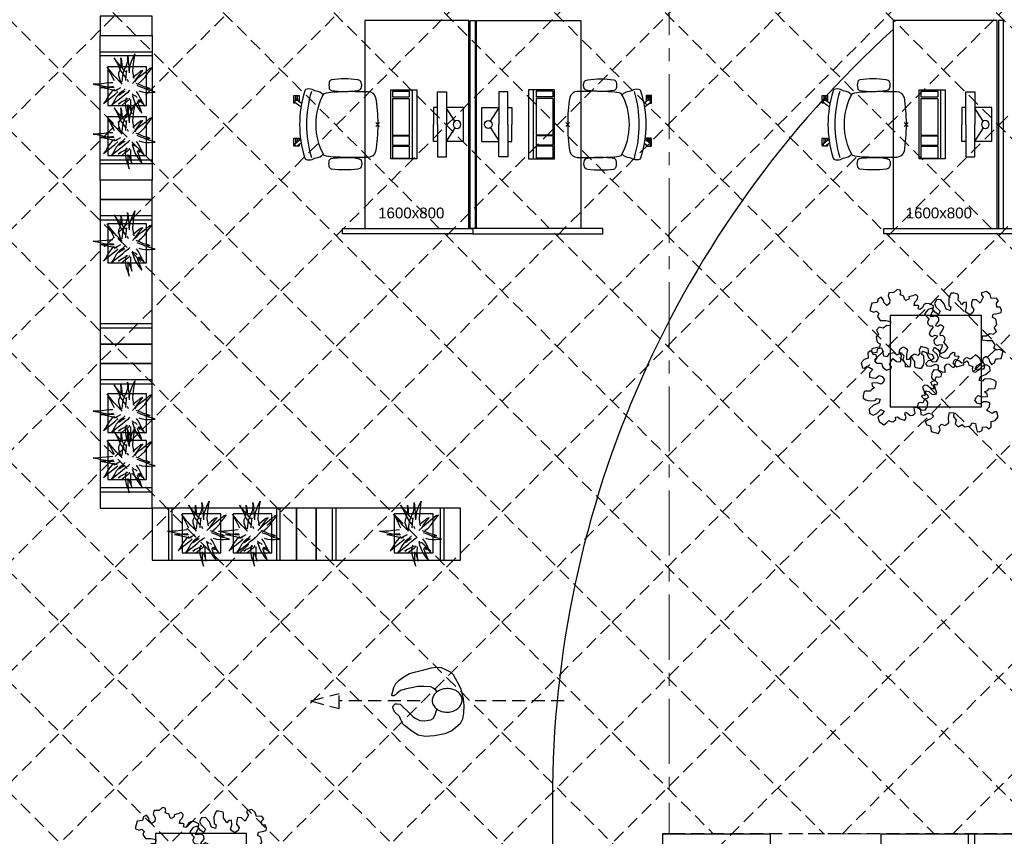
# Model space of a CAD drawing. Header units: millimetres. Extents: x 164327 to 368283, y 131426 to 274001.
# Tile 40 of 160: x 246337 to 253903, y 262013 to 268288. Entities that reach past the tile are written whole.
import ezdxf

# ---------------------------------------------------------------- set-up
doc = ezdxf.new("R2010")
doc.units = ezdxf.units.MM
doc.header["$LTSCALE"] = 400
doc.header["$PDMODE"] = 3
doc.header["$PDSIZE"] = 15
for name, pattern in [('CENTER', [2, 1.25, -0.25, 0.25, -0.25]), ('HIDDEN', [0.375, 0.25, -0.125]), ('STYLE_01', [0.416641, 0.208282, -0.208359]), ('STYLE_21', [0.138889, 0.069444, -0.069444])]:
    doc.linetypes.add(name, pattern=pattern)
for name, color, linetype in [('-gd', 2, 'Continuous'), ('-ve', 2, 'HIDDEN'), ('inlay', 6, 'Continuous'), ('inr', 4, 'Continuous'), ('looplijnen', 8, 'HIDDEN'), ('plafond', 255, 'HIDDEN'), ('plant', 114, 'Continuous'), ('plat', 5, 'Continuous'), ('sona-s008_ip0', 7, 'Continuous'), ('stramien', 1, 'CENTER'), ('symbol', 1, 'Continuous'), ('timmerwerk-ge', 150, 'Continuous')]:
    doc.layers.add(name, color=color, linetype=linetype)
for name, color, linetype, lineweight in [('Interieur-systeemwand glas', 140, 'STYLE_21', 15), ('mat-scheidingswand-horizontaal', 5, 'Continuous', 25), ('mat-scheidingswand-vertikaal', 5, 'Continuous', 25), ('None', 7, 'Continuous', 9)]:
    doc.layers.add(name, color=color, linetype=linetype, lineweight=lineweight)
doc.styles.add('Arial', font='arial.ttf', dxfattribs={"height": 211.666667})

# ---------------------------------------------------------------- blocks, each defined once
blk = doc.blocks.new('symb-ps03_b2')
blk.add_lwpolyline([(82.2, -333.7), (93.5, -323.3), (109.6, -304.5), (119.8, -284.7), (121.3, -230.8), (122.5, -183.8), (115.8, -150.4), (104.2, -98.4), (90.8, -52.2), (69, -24.8), (57.7, -13.2), (50.2, -0.9), (49.4, 8.5), (59.4, 13), (75.8, 8.9), (114.7, -1.3), (145.3, -16.6), (172.1, -41.1), (196.4, -77.8), (221.1, -122.2), (235.7, -169.2), (249.9, -232.3), (265.9, -290), (270.3, -324.8), (267.4, -365.4), (252.2, -399.3), (234.6, -432.8), (213.5, -457.5), (181.2, -475.4), (141, -499), (102.8, -516.9), (26.9, -533.5), (-23.3, -539.3), (-83.1, -537.5), (-129.9, -527.7), (-165.1, -510.7), (-191.8, -478.7), (-217.7, -447.5), (-240.8, -394), (-258.1, -313.4), (-261.7, -241.7), (-250.8, -189), (-222, -138.3), (-185.2, -93.4), (-169.5, -72.2), (-133.8, -53.9), (-107.1, -45.7), (-74.5, -10), (-56.5, 2.3), (-37.5, 6.7), (-23, 0.8), (-11.7, -12.6), (-10.5, -27.9), (-13.2, -49.2), (-22.6, -61.1), (-75.1, -114.5), (-104.5, -144.9), (-120.7, -165.7), (-138.4, -200.3), (-141.8, -234.1), (-134.6, -284.5), (-123.4, -302.1), (-94.4, -318.8), (-69, -327.2), (-51.7, -333)])
blk.add_lwpolyline([(-74.5, -413.3, 0.078796), (-66.1, -458.3, 0.088041), (-45.7, -493.9, 0.105312), (-14.5, -518.5, 0.121926), (19.1, -525.8, 0.121926), (52.3, -516.6, 0.105312), (82.1, -490.3, 0.088041), (100.3, -453.5, 0.078796), (106.2, -408.2, 0.078796), (97.7, -363.2, 0.088041), (77.4, -327.6, 0.105312), (46.2, -303, 0.121926), (12.5, -295.7, 0.121926), (-20.6, -304.9, 0.105312), (-50.4, -331.2, 0.088041), (-68.6, -368, 0.078796)], format="xyb", close=True)
blk = doc.blocks.new('symb-ps09_b2')
at = {"layer": 'looplijnen'}
for p, q in [((0, 935.4), (-58.2, 718.1)), ((0, 935.4), (58.2, 718.1)), ((-58.2, 718.1), (58.2, 718.1)), ((0, 95.2), (0, 718.1)), ((0, -1011), (0, -327.3))]:
    blk.add_line(p, q, dxfattribs=at)
at = {"layer": 'symbol'}
blk.add_blockref('symb-ps03_b2', (-11, 299.5), dxfattribs=at)
blk = doc.blocks.new('SONA-S008_B2')
at = {"layer": '-gd'}
blk.add_open_spline([(-253, -509.5), (-87.8, -560.2), (87.8, -560.2), (253, -509.5)], degree=3, dxfattribs=at)
for points in [[(-206.6, -15.8), (-79.4, 5.3), (79.6, 5.3), (206.6, -15.8)], [(-253, -272.1), (-257.1, -206.8), (-252.1, -139.2), (-253, -73.9)], [(-253, -73.9), (-253.4, -51.6), (-233.1, -20.2), (-206.6, -15.8)], [(206.6, -15.8), (233.1, -20.2), (253.4, -51.6), (253, -73.9)], [(253, -73.9), (252.1, -139.2), (257.1, -206.8), (253, -272.1)], [(-325.3, -126.1), (-337, -131.7), (-340.4, -140.8), (-342.5, -153.6)], [(-277.9, -126.1), (-287.8, -121.3), (-315.3, -121.3), (-325.3, -126.1)], [(-260.7, -153.6), (-262.7, -140.8), (-266.2, -131.7), (-277.9, -126.1)], [(260.6, -153.6), (262.7, -140.8), (266.2, -131.7), (277.9, -126.1)], [(277.9, -126.1), (287.8, -121.3), (315.3, -121.3), (325.3, -126.1)], [(325.3, -126.1), (337, -131.7), (340.4, -140.8), (342.5, -153.6)], [(-342.5, -153.6), (-353.5, -221.1), (-351.5, -287.6), (-342.5, -355.4)], [(-260.7, -355.4), (-251.6, -287.6), (-249.7, -221.1), (-260.7, -153.6)], [(260.6, -355.4), (251.6, -287.6), (249.7, -221.1), (260.6, -153.6)], [(342.5, -153.6), (353.4, -221.1), (351.5, -287.6), (342.5, -355.4)], [(-238.9, -411.5), (-253, -365.7), (-250.2, -318.7), (-253, -272.1)], [(253, -272.1), (250.2, -318.7), (253, -365.7), (238.9, -411.5)], [(251.9, -297.7), (252.9, -297.4), (253.8, -297.1), (254.7, -296.8)], [(-342.5, -355.4), (-341.5, -363), (-333.6, -369.9), (-326.1, -371.8)], [(-326.1, -371.8), (-310.3, -375.7), (-292.8, -375.7), (-277, -371.8)], [(-277, -371.8), (-269.5, -369.9), (-261.7, -363), (-260.7, -355.4)], [(-250.7, -332.5), (-253.1, -331.7), (-255.4, -330.9), (-257.6, -330.2)], [(-255.2, -303.9), (-254.1, -304.3), (-252.9, -304.7), (-251.7, -305.1)], [(256.9, -323.2), (255, -323.8), (253.1, -324.4), (251, -325.1)], [(277, -371.8), (269.5, -369.9), (261.7, -363), (260.6, -355.4)], [(326.1, -371.8), (310.3, -375.7), (292.8, -375.7), (277, -371.8)], [(342.5, -355.4), (341.5, -363), (333.6, -369.9), (326.1, -371.8)], [(-227.3, -418.1), (-247.1, -436.6), (-255.7, -455.2), (-255.5, -473.7)], [(238.9, -411.5), (95.4, -494.5), (-95.5, -494.5), (-238.9, -411.5)], [(255.5, -473.7), (255.7, -455.2), (247.1, -436.6), (227.3, -418.1)], [(-272.1, -515.2), (-274.4, -533.8), (-273.7, -555.7), (-258.6, -560.1)], [(-255.5, -473.7), (-255.4, -489), (-270.3, -500.1), (-272.1, -515.2)], [(272.1, -515.2), (270.3, -500.1), (255.4, -489), (255.5, -473.7)], [(258.6, -560.1), (273.7, -555.6), (274.4, -533.8), (272.1, -515.2)], [(-258.6, -560.1), (-77.4, -613.6), (78.8, -613.6), (258.6, -560.1)], [(-222.4, -606.9), (-222.4, -604.9), (-220.7, -603.3), (-218.7, -603.3)], [(-218.7, -603.3), (-218.7, -603.3), (-192, -603.3), (-176.8, -603.3)], [(-185.5, -615.4), (-185.5, -615.4), (-176.5, -602.9), (-162.6, -583.8)], [(-134.5, -588.9), (-152.4, -613.6), (-164.7, -630.5), (-164.7, -630.5)], [(106.4, -606.6), (106.4, -604.6), (108, -603), (110, -603)], [(110, -603), (110, -603), (115.6, -603), (123.1, -603)], [(143.1, -630.4), (143.1, -630.4), (131.8, -614.9), (115.2, -592)], [(143.7, -587.5), (156, -604.4), (163.9, -615.2), (163.9, -615.2)], [(154.9, -602.9), (159.4, -602.9), (162.3, -602.9), (162.3, -602.9)], [(162.3, -602.9), (164.4, -602.9), (166, -604.6), (166, -606.6)], [(-222.5, -641.1), (-222.5, -641.1), (-222.4, -632.9), (-222.4, -632.9)], [(-218.8, -644.8), (-220.8, -644.8), (-222.5, -643.1), (-222.5, -641.1)], [(-222.4, -615.1), (-222.4, -615.1), (-222.4, -606.9), (-222.4, -606.9)], [(-218.8, -615.1), (-218.8, -615.1), (-222.4, -615.1), (-222.4, -615.1)], [(-222.4, -629.9), (-222.4, -629.9), (-222.4, -618.1), (-222.4, -618.1)], [(-222.4, -618.1), (-222.4, -618.1), (-198.5, -618.1), (-198.5, -618.1)], [(-198.6, -630), (-198.6, -630), (-222.4, -629.9), (-222.4, -629.9)], [(-222.4, -632.9), (-222.4, -632.9), (-218.8, -632.9), (-218.8, -632.9)], [(-198.5, -615.1), (-198.5, -615.1), (-218.8, -615.1), (-218.8, -615.1)], [(-218.8, -632.9), (-218.8, -632.9), (-198.6, -633), (-198.6, -633)], [(-166.5, -644.9), (-166.5, -644.9), (-218.8, -644.8), (-218.8, -644.8)], [(-198.6, -633), (-198.6, -633), (-198.6, -630), (-198.6, -630)], [(-198.6, -630), (-198.6, -630), (-186.7, -630), (-186.7, -630)], [(-198.6, -633), (-198.6, -633), (-186.7, -633), (-186.7, -633)], [(-198.5, -618.1), (-198.5, -618.1), (-198.5, -615.1), (-198.5, -615.1)], [(-198.5, -615.1), (-198.5, -615.1), (-186.7, -615.2), (-186.7, -615.2)], [(-198.5, -618.1), (-198.5, -618.1), (-189.1, -618.2), (-187.1, -618.2)], [(-182.7, -633.4), (-188.4, -629.2), (-189.7, -621.1), (-185.5, -615.4)], [(-185.4, -615.2), (-186.2, -615.2), (-186.7, -615.2), (-186.7, -615.2)], [(-186.7, -615.2), (-186.7, -615.2), (-186.7, -616.4), (-186.7, -617.3)], [(-185.9, -630), (-186.4, -630), (-186.7, -630), (-186.7, -630)], [(-186.7, -630), (-186.7, -630), (-186.7, -633), (-186.7, -633)], [(-186.7, -633), (-186.7, -633), (-185.3, -633), (-183.1, -633)], [(-164.7, -630.5), (-168.8, -636.2), (-176.9, -637.5), (-182.7, -633.4)], [(-182.7, -633.4), (-182.7, -633.4), (-182.7, -633.4), (-182.7, -633.4)], [(-167.1, -633), (-166.7, -633), (-166.5, -633), (-166.5, -633)], [(-166.5, -633), (-166.5, -633), (-162.9, -633.1), (-162.9, -633.1)], [(-162.9, -641.3), (-162.9, -643.3), (-164.5, -644.9), (-166.5, -644.9)], [(-162.8, -630.1), (-162.8, -630.1), (-163.4, -630.1), (-164.4, -630)], [(-162.9, -633.1), (-162.9, -633.1), (-162.9, -641.3), (-162.9, -641.3)], [(-162.8, -628), (-162.8, -629.2), (-162.8, -630.1), (-162.8, -630.1)], [(106.4, -614.8), (106.4, -614.8), (106.4, -606.6), (106.4, -606.6)], [(110.1, -614.8), (110.1, -614.8), (106.4, -614.8), (106.4, -614.8)], [(106.4, -629.7), (106.4, -629.7), (106.4, -617.8), (106.4, -617.8)], [(106.4, -617.8), (106.4, -617.8), (130.3, -617.8), (130.3, -617.8)], [(130.3, -629.6), (130.3, -629.6), (106.4, -629.7), (106.4, -629.7)], [(106.4, -640.9), (106.4, -640.9), (106.4, -632.7), (106.4, -632.7)], [(106.4, -632.7), (106.4, -632.7), (110.1, -632.7), (110.1, -632.7)], [(110.1, -644.5), (108.1, -644.5), (106.5, -642.9), (106.4, -640.9)], [(130.3, -614.8), (130.3, -614.8), (110.1, -614.8), (110.1, -614.8)], [(110.1, -632.7), (110.1, -632.7), (130.3, -632.6), (130.3, -632.6)], [(162.4, -644.4), (162.4, -644.4), (110.1, -644.5), (110.1, -644.5)], [(130.3, -617.8), (130.3, -617.8), (130.3, -614.8), (130.3, -614.8)], [(130.3, -614.8), (130.3, -614.8), (130.9, -614.8), (131.7, -614.8)], [(130.3, -617.8), (130.3, -617.8), (131.9, -617.8), (133.9, -617.8)], [(130.3, -632.6), (130.3, -632.6), (130.3, -629.6), (130.3, -629.6)], [(130.3, -629.6), (130.3, -629.6), (142.1, -629.6), (142.1, -629.6)], [(130.3, -632.6), (130.3, -632.6), (142.2, -632.6), (142.2, -632.6)], [(142.5, -629.6), (142.3, -629.6), (142.1, -629.6), (142.1, -629.6)], [(142.1, -629.6), (142.1, -629.6), (142.2, -632.6), (142.2, -632.6)], [(142.2, -632.6), (142.2, -632.6), (143.3, -632.6), (145.1, -632.6)], [(161.1, -633.2), (155.3, -637.4), (147.2, -636.1), (143.1, -630.4)], [(163.9, -615.2), (168.1, -621), (166.8, -629.1), (161.1, -633.2)], [(161.1, -633.2), (161.1, -633.2), (161.1, -633.2), (161.1, -633.2)], [(161.8, -632.6), (162.2, -632.6), (162.4, -632.6), (162.4, -632.6)], [(162.4, -632.6), (162.4, -632.6), (166, -632.6), (166, -632.6)], [(166, -640.8), (166, -642.8), (164.4, -644.4), (162.4, -644.4)], [(166, -614.8), (166, -614.8), (164.6, -614.8), (163.5, -614.8)], [(166, -629.6), (166, -629.6), (165.4, -629.6), (164.4, -629.6)], [(165.3, -617.8), (165.8, -617.8), (166, -617.8), (166, -617.8)], [(166, -606.6), (166, -606.6), (166, -614.8), (166, -614.8)], [(166, -617.8), (166, -617.8), (166, -618.6), (166, -619.9)], [(166, -625.7), (166, -627.8), (166, -629.6), (166, -629.6)], [(166, -632.6), (166, -632.6), (166, -640.8), (166, -640.8)]]:
    blk.add_open_spline(points, degree=3)
at = {"layer": 'sona-s008_ip0'}
blk.add_point((0, 0), dxfattribs=at)
blk = doc.blocks.new('SYMB-CMP4_B2')
for p, q in [((-130, 558.1), (130, 558.1)), ((-130, 558.1), (-130, 428.1)), ((130, 558.1), (130, 428.1)), ((-25.3, 491.9), (-125, 428.1)), ((25.3, 491.9), (125, 428.1)), ((-250, 358.1), (-250, 428.1)), ((-250, 428.1), (0, 428.1)), ((250, 428.1), (0, 428.1)), ((250, 358.1), (250, 428.1)), ((0, 358.1), (-250, 358.1)), ((-130, 358.1), (-130, 328.1)), ((-130, 328.1), (0, 328.1)), ((0, 358.1), (250, 358.1)), ((130, 328.1), (0, 328.1)), ((130, 358.1), (130, 328.1)), ((265, 200), (-265, 200)), ((-265, 200), (-265, 0)), ((265, 162.9), (-265, 162.9)), ((265, 0), (265, 200)), ((-166.8, 141.5), (-259.7, 141.5)), ((-259.7, 12.9), (-259.7, 141.5)), ((-166.8, 12.9), (-166.8, 141.5)), ((-88, 141.5), (-159.1, 141.5)), ((-159.1, 12.9), (-159.1, 141.5)), ((-88, 12.9), (-88, 141.5)), ((200.4, 141.5), (-81.5, 141.5)), ((-81.5, 12.9), (-81.5, 141.5)), ((200.4, 12.9), (200.4, 141.5)), ((254.7, 141.5), (212.3, 141.5)), ((212.3, 12.9), (212.3, 141.5)), ((254.7, 12.9), (254.7, 141.5)), ((-265, 0), (265, 0)), ((-166.8, 12.9), (-259.7, 12.9)), ((-88, 12.9), (-159.1, 12.9)), ((200.4, 12.9), (-81.5, 12.9)), ((254.7, 12.9), (212.3, 12.9))]:
    blk.add_line(p, q)
blk.add_circle((0, 508.1), 30)
blk = doc.blocks.new('SYMB-BM02_B2')
at = {"layer": 'plant'}
blk.add_lwpolyline([(98, 356), (66, 371), (46, 367), (23, 344), (26, 317), (5, 314), (-27, 337), (-68, 353), (-84, 340), (-93, 315), (-77, 290), (-84, 262), (-106, 274), (-134, 301), (-166, 298), (-190, 273), (-184, 246), (-181, 209), (-209, 214), (-256, 237), (-302, 241), (-315, 221), (-325, 198), (-329, 157), (-315, 134), (-286, 119), (-263, 95), (-270, 73), (-298, 80), (-306, 68), (-307, 29), (-341, 38), (-375, 66), (-406, 70), (-427, 48), (-413, 13), (-402, -28), (-381, -27), (-361, -62), (-377, -76), (-407, -84), (-423, -126), (-448, -119), (-475, -126), (-482, -158), (-448, -194), (-447, -249), (-411, -258), (-363, -237), (-327, -242), (-307, -272), (-338, -303), (-366, -308), (-398, -333), (-381, -365), (-338, -377), (-336, -406), (-332, -436), (-252, -458), (-234, -418), (-243, -383), (-220, -358), (-184, -372), (-140, -344), (-141, -283), (-132, -230), (-84, -233), (-86, -271), (-59, -312), (-68, -354), (-36, -386), (7, -361), (39, -388), (98, -377), (116, -344), (153, -351), (160, -393), (171, -436), (193, -440), (228, -426), (230, -390), (275, -385), (300, -408), (328, -386), (326, -329), (369, -315), (403, -276), (387, -222), (366, -221), (339, -240), (312, -226), (275, -205), (309, -165), (312, -121), (278, -112), (241, -110), (205, -137), (171, -126), (146, -92), (166, -59), (184, -44), (228, -57), (285, -55), (282, -25), (255, -2), (285, 14), (305, 34), (353, 32), (371, 38), (382, 84), (382, 111), (350, 130), (317, 139), (248, 136), (232, 114), (194, 121), (209, 166), (266, 187), (314, 230), (310, 274), (271, 296), (232, 280), (187, 233), (150, 251), (176, 290), (219, 319), (203, 365), (155, 404), (121, 376), (98, 356)], dxfattribs=at)
blk = doc.blocks.new('boom nieuw 01')
at = {"layer": 'plant', "extrusion": (0, -4.44089e-16, -1)}
for p, q in [((-574, 694), (-627, 737)), ((-627, 737), (-616, 698)), ((-574, 694), (-627, 737)), ((-627, 737), (-616, 698)), ((-616, 698), (-564, 639)), ((-616, 698), (-564, 639)), ((-519, 654), (-574, 694)), ((-519, 654), (-574, 694)), ((-298, 670), (-316, 598)), ((-285, 709), (-298, 670)), ((-285, 665), (-285, 709)), ((-279, 616), (-285, 665)), ((-257, 677), (-284, 619)), ((-257, 677), (-284, 619)), ((-238, 749), (-257, 677)), ((-238, 749), (-257, 677)), ((-225, 789), (-238, 749)), ((-225, 789), (-238, 749)), ((-225, 745), (-225, 789)), ((-225, 745), (-225, 789)), ((-219, 696), (-225, 745)), ((-219, 696), (-225, 745)), ((-219, 630), (-219, 696)), ((-219, 630), (-219, 696)), ((-531, 541), (-584, 584)), ((-584, 584), (-573, 545)), ((-531, 541), (-584, 584)), ((-584, 584), (-573, 545)), ((-573, 545), (-520, 486)), ((-573, 545), (-520, 486)), ((-564, 639), (-510, 574)), ((-564, 639), (-510, 574)), ((-476, 501), (-531, 541)), ((-476, 501), (-531, 541)), ((-467, 618), (-519, 654)), ((-467, 618), (-519, 654)), ((-510, 574), (-463, 510)), ((-510, 574), (-463, 510)), ((-424, 465), (-476, 501)), ((-424, 465), (-476, 501)), ((-412, 565), (-467, 618)), ((-412, 565), (-467, 618)), ((-463, 510), (-423, 466)), ((-463, 510), (-423, 466)), ((-369, 511), (-412, 565)), ((-369, 511), (-412, 565)), ((-344, 540), (-368, 472)), ((-316, 598), (-344, 540)), ((-308, 551), (-333, 488)), ((-308, 551), (-333, 488)), ((-284, 619), (-308, 551)), ((-284, 619), (-308, 551)), ((-243, 519), (-227, 576)), ((-243, 519), (-227, 576)), ((-187, 511), (-234, 479)), ((-187, 511), (-234, 479)), ((-227, 576), (-219, 630)), ((-227, 576), (-219, 630)), ((-119, 548), (-187, 511)), ((-55, 579), (-119, 548)), ((-55, 579), (-119, 548)), ((-101, 524), (-55, 560)), ((-101, 524), (-55, 560)), ((-95, 500), (-50, 537)), ((-4, 517), (-70, 496)), ((-4, 517), (-70, 496)), ((9, 617), (-55, 579)), ((9, 617), (-55, 579)), ((-55, 560), (-36, 579)), ((-55, 560), (-36, 579)), ((-36, 579), (9, 617)), ((-36, 579), (9, 617)), ((73, 551), (-4, 517)), ((73, 551), (-4, 517)), ((20, 490), (61, 517)), ((20, 490), (61, 517)), ((61, 517), (92, 539)), ((61, 517), (92, 539)), ((126, 569), (73, 551)), ((126, 569), (73, 551)), ((92, 539), (126, 569)), ((92, 539), (126, 569)), ((-831, 440), (-863, 451)), ((-863, 451), (-808, 440)), ((-831, 440), (-863, 451)), ((-863, 451), (-808, 440)), ((-838, 331), (-790, 339)), ((-838, 331), (-790, 339)), ((-787, 335), (-838, 331)), ((-787, 335), (-838, 331)), ((-793, 417), (-831, 440)), ((-793, 417), (-831, 440)), ((-808, 440), (-733, 432)), ((-808, 440), (-733, 432)), ((-751, 400), (-793, 417)), ((-751, 400), (-793, 417)), ((-790, 339), (-724, 343)), ((-790, 339), (-724, 343)), ((-737, 335), (-787, 335)), ((-737, 335), (-787, 335)), ((-690, 378), (-751, 400)), ((-690, 378), (-751, 400)), ((-691, 320), (-737, 335)), ((-733, 432), (-646, 419)), ((-733, 432), (-646, 419)), ((-724, 343), (-665, 349)), ((-724, 343), (-665, 349)), ((-601, 365), (-690, 378)), ((-601, 365), (-690, 378)), ((-665, 349), (-613, 352)), ((-665, 349), (-613, 352)), ((-646, 419), (-567, 415)), ((-646, 419), (-567, 415)), ((-613, 352), (-578, 349)), ((-613, 352), (-578, 349)), ((-547, 362), (-601, 365)), ((-547, 362), (-601, 365)), ((-567, 415), (-510, 423)), ((-567, 415), (-510, 423)), ((-520, 486), (-467, 421)), ((-520, 486), (-467, 421)), ((-510, 423), (-451, 434)), ((-510, 423), (-451, 434)), ((-398, 347), (-436, 328)), ((-398, 347), (-436, 328)), ((-369, 412), (-424, 465)), ((-369, 412), (-424, 465)), ((-423, 466), (-397, 444)), ((-423, 466), (-397, 444)), ((-231, 344), (-254, 371)), ((-231, 344), (-254, 371)), ((-192, 292), (-231, 344)), ((-192, 292), (-231, 344)), ((-195, 409), (-161, 444)), ((-170, 410), (-128, 424)), ((-170, 410), (-128, 424)), ((-167, 460), (-136, 488)), ((-167, 460), (-136, 488)), ((-128, 424), (-78, 443)), ((-128, 424), (-78, 443)), ((-105, 362), (-122, 364)), ((-105, 362), (-122, 364)), ((-113, 330), (-85, 277)), ((-113, 330), (-85, 277)), ((-83, 336), (-105, 362)), ((-83, 336), (-105, 362)), ((-15, 385), (-100, 387)), ((-15, 385), (-100, 387)), ((-43, 284), (-83, 336)), ((-43, 284), (-83, 336)), ((-78, 443), (-25, 464)), ((-78, 443), (-25, 464)), ((-25, 464), (20, 490)), ((-25, 464), (20, 490)), ((69, 341), (-16, 343)), ((69, 341), (-16, 343)), ((71, 388), (-15, 385)), ((71, 388), (-15, 385)), ((-5, 354), (51, 371)), ((-5, 354), (51, 371)), ((51, 371), (104, 389)), ((51, 371), (104, 389)), ((154, 344), (69, 341)), ((154, 344), (69, 341)), ((140, 402), (71, 388)), ((140, 402), (71, 388)), ((104, 389), (140, 402)), ((104, 389), (140, 402)), ((135, 327), (188, 345)), ((135, 327), (188, 345)), ((224, 359), (154, 344)), ((224, 359), (154, 344)), ((188, 345), (224, 359)), ((188, 345), (224, 359)), ((-794, 221), (-746, 230)), ((-794, 221), (-746, 230)), ((-743, 226), (-794, 221)), ((-743, 226), (-794, 221)), ((-746, 230), (-680, 234)), ((-746, 230), (-680, 234)), ((-694, 225), (-743, 226)), ((-694, 225), (-743, 226)), ((-737, 139), (-688, 167)), ((-737, 139), (-688, 167)), ((-686, 193), (-722, 163)), ((-686, 193), (-722, 163)), ((-647, 211), (-694, 225)), ((-647, 211), (-694, 225)), ((-636, 315), (-691, 320)), ((-636, 315), (-691, 320)), ((-688, 167), (-620, 196)), ((-688, 167), (-620, 196)), ((-648, 228), (-686, 193)), ((-648, 228), (-686, 193)), ((-642, 298), (-680, 321)), ((-642, 298), (-680, 321)), ((-680, 234), (-621, 240)), ((-680, 234), (-621, 240)), ((-604, 263), (-648, 228)), ((-604, 263), (-648, 228)), ((-592, 206), (-647, 211)), ((-592, 206), (-647, 211)), ((-601, 281), (-642, 298)), ((-601, 281), (-642, 298)), ((-620, 196), (-568, 225)), ((-620, 196), (-568, 225)), ((-553, 314), (-604, 263)), ((-553, 314), (-604, 263)), ((-540, 259), (-601, 281)), ((-540, 259), (-601, 281)), ((-549, 186), (-592, 206)), ((-549, 186), (-592, 206)), ((-583, 313), (-496, 300)), ((-583, 313), (-496, 300)), ((-568, 225), (-511, 263)), ((-568, 225), (-511, 263)), ((-496, 183), (-549, 186)), ((-496, 183), (-549, 186)), ((-451, 246), (-540, 259)), ((-451, 246), (-540, 259)), ((-511, 263), (-472, 292)), ((-511, 263), (-472, 292)), ((-496, 300), (-417, 296)), ((-496, 300), (-417, 296)), ((-392, 219), (-496, 183)), ((-392, 219), (-496, 183)), ((-472, 292), (-455, 309)), ((-472, 292), (-455, 309)), ((-403, 195), (-454, 144)), ((-403, 195), (-454, 144)), ((-397, 243), (-451, 246)), ((-397, 243), (-451, 246)), ((-369, 232), (-403, 195)), ((-369, 232), (-403, 195)), ((-354, 238), (-392, 219)), ((-354, 238), (-392, 219)), ((-297, 215), (-269, 162)), ((-297, 215), (-269, 162)), ((-281, 288), (-232, 238)), ((-281, 288), (-232, 238)), ((-194, 216), (-242, 260)), ((-194, 216), (-242, 260)), ((-233, 285), (-204, 233)), ((-233, 285), (-204, 233)), ((-232, 238), (-199, 194)), ((-232, 238), (-199, 194)), ((-186, 120), (-227, 169)), ((-186, 120), (-227, 169)), ((-204, 233), (-174, 186)), ((-204, 233), (-174, 186)), ((-199, 194), (-138, 143)), ((-199, 194), (-138, 143)), ((-174, 186), (-194, 216)), ((-174, 186), (-194, 216)), ((-151, 244), (-192, 292)), ((-151, 244), (-192, 292)), ((-33, 98), (-151, 244)), ((-33, 98), (-151, 244)), ((-127, 307), (-59, 290)), ((-127, 307), (-59, 290)), ((-85, 277), (-56, 224)), ((-85, 277), (-56, 224)), ((-59, 290), (16, 294)), ((-59, 290), (16, 294)), ((-56, 224), (-25, 178)), ((-56, 224), (-25, 178)), ((-25, 178), (-46, 207)), ((-25, 178), (-46, 207)), ((-3, 235), (-43, 284)), ((-3, 235), (-43, 284)), ((16, 294), (79, 310)), ((16, 294), (79, 310)), ((79, 310), (135, 327)), ((79, 310), (135, 327)), ((-748, 141), (-796, 107)), ((-748, 141), (-796, 107)), ((-796, 107), (-737, 139)), ((-796, 107), (-737, 139)), ((-722, 163), (-748, 141)), ((-722, 163), (-748, 141)), ((-597, 22), (-646, -12)), ((-597, 22), (-646, -12)), ((-646, -12), (-586, 20)), ((-646, -12), (-586, 20)), ((-572, 44), (-597, 22)), ((-572, 44), (-597, 22)), ((-586, 20), (-537, 48)), ((-586, 20), (-537, 48)), ((-535, 74), (-572, 44)), ((-535, 74), (-572, 44)), ((-537, 48), (-469, 77)), ((-537, 48), (-469, 77)), ((-497, 109), (-535, 74)), ((-497, 109), (-535, 74)), ((-454, 144), (-497, 109)), ((-454, 144), (-497, 109)), ((-469, 77), (-417, 106)), ((-469, 77), (-417, 106)), ((-380, 87), (-378, 37)), ((-380, 87), (-378, 37)), ((-378, 37), (-372, -25)), ((-378, 37), (-372, -25)), ((-317, 95), (-308, 24)), ((-317, 95), (-308, 24)), ((-317, -32), (-303, 34)), ((-317, -32), (-303, 34)), ((-308, 24), (-304, -32)), ((-308, 24), (-304, -32)), ((-303, 34), (-304, 107)), ((-303, 34), (-304, 107)), ((-293, -58), (-278, 12)), ((-293, -58), (-278, 12)), ((-278, 12), (-263, 89)), ((-278, 12), (-263, 89)), ((-269, 162), (-239, 109)), ((-269, 162), (-239, 109)), ((-267, 114), (-235, 70)), ((-267, 114), (-235, 70)), ((-263, 89), (-248, 155)), ((-263, 89), (-248, 155)), ((-235, 70), (-173, 19)), ((-235, 70), (-173, 19)), ((-69, -25), (-186, 120)), ((-69, -25), (-186, 120)), ((-173, 19), (-128, -8)), ((-173, 19), (-128, -8)), ((-138, 143), (-93, 116)), ((-138, 143), (-93, 116)), ((-93, 116), (-36, 86)), ((-93, 116), (-36, 86)), ((-36, 86), (2, 56)), ((-36, 86), (2, 56)), ((2, 56), (-33, 98)), ((2, 56), (-33, 98)), ((-372, -25), (-363, -96)), ((-372, -25), (-363, -96)), ((-363, -96), (-359, -152)), ((-363, -96), (-359, -152)), ((-359, -152), (-354, -201)), ((-359, -152), (-354, -201)), ((-348, -178), (-333, -108)), ((-348, -178), (-333, -108)), ((-333, -108), (-317, -32)), ((-333, -108), (-317, -32)), ((-304, -32), (-299, -81)), ((-304, -32), (-299, -81)), ((-303, -124), (-293, -58)), ((-303, -124), (-293, -58)), ((-299, -81), (-303, -124)), ((-299, -81), (-303, -124)), ((-128, -8), (-72, -38)), ((-128, -8), (-72, -38)), ((-72, -38), (-33, -68)), ((-72, -38), (-33, -68)), ((-33, -68), (-69, -25)), ((-33, -68), (-69, -25)), ((-358, -244), (-348, -178)), ((-358, -244), (-348, -178)), ((-354, -201), (-358, -244)), ((-354, -201), (-358, -244))]:
    blk.add_line(p, q, dxfattribs=at)
at = {"layer": 'timmerwerk-ge', "linetype": 'Continuous', "extrusion": (0, -4.44089e-16, -1)}
for p, q in [((0, 647), (-647, 647)), ((-647, 647), (-647, 0)), ((0, 0), (0, 647)), ((-647, 0), (0, 0))]:
    blk.add_line(p, q, dxfattribs=at)
blk = doc.blocks.new('plat E1')
at = {"layer": 'inlay'}
for p, q in [((26103.6, 7091.7), (26103.6, 2331.7)), ((27050, 6831.7), (26950, 6831.7))]:
    blk.add_line(p, q, dxfattribs=at)
blk.add_arc((34103.6, 7091.7), 8000, 132.28533, 180, dxfattribs=at)
at = {"layer": 'inr'}
for points in [[(25461.1, 11481.7), (25461.1, 13081.7), (24661.1, 13081.7), (24661.1, 11481.7)], [(25511.1, 13081.7), (25511.1, 11481.7), (25471.1, 11481.7), (25471.1, 13081.7)], [(25521.1, 11481.7), (25521.1, 13081.7), (26321.1, 13081.7), (26321.1, 11481.7)], [(29521.1, 11481.7), (29521.1, 13081.7), (28721.1, 13081.7), (28721.1, 11481.7)], [(29531.1, 13081.7), (29531.1, 11481.7), (29571.1, 11481.7), (29571.1, 13081.7)], [(24491.1, 11481.7), (25491.1, 11481.7), (25491.1, 11441.7), (24491.1, 11441.7)], [(26491.1, 11481.7), (25491.1, 11481.7), (25491.1, 11441.7), (26491.1, 11441.7)], [(28651.1, 11481.7), (29651.1, 11481.7), (29651.1, 11441.7), (28651.1, 11441.7)], [(29400.1, 10112.9), (29400.1, 10812.9), (28700.1, 10812.9), (28700.1, 10112.9)], [(23754, 6132.6), (23754, 6832.6), (23054, 6832.6), (23054, 6132.6)]]:
    blk.add_lwpolyline(points, close=True, dxfattribs=at)
at = {"layer": 'Interieur-systeemwand glas', "lineweight": 15}
blk.add_line((26950, 6831.7), (26950, 6731.7), dxfattribs=at)
at = {"layer": 'mat-scheidingswand-horizontaal', "color": 92, "linetype": 'Continuous', "lineweight": 25}
blk.add_line((26950, 6831.7), (26950, 1831.7), dxfattribs=at)
at = {"layer": 'mat-scheidingswand-horizontaal', "lineweight": 25}
for p, q in [((28630, 6831.7), (30250, 6831.7)), ((29300, 6731.7), (29300, 6831.7)), ((29350, 6731.7), (29350, 6831.7))]:
    blk.add_line(p, q, dxfattribs=at)
at = {"layer": 'mat-scheidingswand-vertikaal', "color": 92, "linetype": 'Continuous', "lineweight": 25}
for p in [(26950, 6831.7), (27780, 6731.7)]:
    blk.add_line(p, (27780, 6831.7), dxfattribs=at)
at = {"layer": 'mat-scheidingswand-vertikaal', "lineweight": 25}
blk.add_line((28630, 6731.7), (28630, 6831.7), dxfattribs=at)
at = {"layer": 'None', "color": 8, "linetype": 'STYLE_01', "lineweight": 5}
blk.add_lwpolyline([(27780, 6731.7), (27780, 6831.7), (28630, 6831.7), (28630, 6731.7)], close=True, dxfattribs=at)
at = {"layer": 'stramien', "lineweight": 0}
blk.add_line((27000, 17468.8), (27000, 6831.7), dxfattribs=at)
at = {"layer": 'timmerwerk-ge'}
for p, q in [((22627.3, 12009.2), (22627.3, 12809.2)), ((22627.3, 11549.2), (22627.3, 10749.2)), ((22627.3, 10289.2), (22627.3, 9489.2)), ((23182.3, 8934.2), (23982.3, 8934.2)), ((24442.3, 8934.2), (25242.3, 8934.2))]:
    blk.add_line(p, q, dxfattribs=at)
for points in [[(22627.3, 13114.2), (22627.3, 12964.2), (23027.3, 12964.2), (23027.3, 13114.2)], [(23027.3, 11854.2), (22627.3, 11854.2), (22627.3, 12964.2), (23027.3, 12964.2)], [(22627.3, 12809.2), (22627.3, 12839.2), (23027.3, 12839.2), (23027.3, 12809.2)], [(22627.3, 11979.2), (22627.3, 12009.2), (23027.3, 12009.2), (23027.3, 11979.2)], [(22627.3, 11854.2), (22627.3, 11704.2), (23027.3, 11704.2), (23027.3, 11854.2)], [(23027.3, 11704.2), (22627.3, 11704.2), (22627.3, 10594.2), (23027.3, 10594.2)], [(22627.3, 11579.2), (22627.3, 11549.2), (23027.3, 11549.2), (23027.3, 11579.2)], [(22627.3, 10749.2), (22627.3, 10719.2), (23027.3, 10719.2), (23027.3, 10749.2)], [(22627.3, 10594.2), (22627.3, 10444.2), (23027.3, 10444.2), (23027.3, 10594.2)], [(23027.3, 10444.2), (22627.3, 10444.2), (22627.3, 9334.2), (23027.3, 9334.2)], [(22627.3, 10319.2), (22627.3, 10289.2), (23027.3, 10289.2), (23027.3, 10319.2)], [(22627.3, 9489.2), (22627.3, 9459.2), (23027.3, 9459.2), (23027.3, 9489.2)], [(23027.3, 9334.2), (23027.3, 8934.2), (24137.3, 8934.2), (24137.3, 9334.2)], [(23152.3, 8934.2), (23182.3, 8934.2), (23182.3, 9334.2), (23152.3, 9334.2)], [(23982.3, 8934.2), (24012.3, 8934.2), (24012.3, 9334.2), (23982.3, 9334.2)], [(24137.3, 8934.2), (24287.3, 8934.2), (24287.3, 9334.2), (24137.3, 9334.2)], [(24287.3, 9334.2), (24287.3, 8934.2), (25397.3, 8934.2), (25397.3, 9334.2)], [(24412.3, 8934.2), (24442.3, 8934.2), (24442.3, 9334.2), (24412.3, 9334.2)], [(25242.3, 8934.2), (25272.3, 8934.2), (25272.3, 9334.2), (25242.3, 9334.2)]]:
    blk.add_lwpolyline(points, close=True, dxfattribs=at)
at = {"layer": '-ve', "xscale": 0.4608, "yscale": 0.4608, "zscale": 0.4608, "rotation": 270}
for p in [(22686.6, 12426.9), (22686.6, 12043), (22686.6, 11219.2), (22686.6, 9914.3), (22686.6, 9554.7), (23257.9, 8990.4), (23649.6, 8990.4), (24888, 8990.4)]:
    blk.add_blockref('boom nieuw 01', p, dxfattribs=at)
at = {"layer": 'inr', "rotation": 270}
for p in [(24761.1, 12281.7), (28821.1, 12281.7)]:
    blk.add_blockref('SONA-S008_B2', p, dxfattribs=at)
at = {"layer": 'inr', "xscale": -1, "rotation": 90}
blk.add_blockref('SONA-S008_B2', (26221.1, 12281.7), dxfattribs=at)
at = {"layer": 'symbol', "xscale": -1, "rotation": 270}
for p in [(24862.5, 12281.7), (28922.5, 12281.7)]:
    blk.add_blockref('SYMB-CMP4_B2', p, dxfattribs=at)
at = {"layer": 'symbol', "rotation": 90}
for name, p in [('SYMB-CMP4_B2', (26119.6, 12281.7)), ('symb-ps09_b2', (25183.4, 7851.6))]:
    blk.add_blockref(name, p, dxfattribs=at)
at = {"layer": 'symbol', "xscale": 0.7, "yscale": 0.7, "zscale": 0.7}
for p, rotation in [((28863.1, 10676.2), 270), ((29245.8, 10716.9), 90), ((28757.7, 10255.5), 180), ((23217, 6695.9), 270), ((23599.7, 6736.6), 90)]:
    blk.add_blockref('SYMB-BM02_B2', p, dxfattribs=dict(at, rotation=rotation))
blk.add_blockref('SYMB-BM02_B2', (29246.6, 10228.5), dxfattribs=at)
at = {"layer": 'plat', "char_height": 82.97, "attachment_point": 1, "style": 'Arial'}
for insert in [(24764.4, 11642.9), (28818.3, 11642.9)]:
    blk.add_mtext('1600x800', dxfattribs=dict(at, insert=insert))
blk = doc.blocks.new('pl40')
at = {"layer": 'plafond'}
for p, q in [((20286.8, 0), (29036.7, -8750)), ((20623.5, -7125), (27748.5, 0)), ((20750, -6150), (26900, 0)), ((20750, -5301.5), (26051.5, 0)), ((20750, -4452.9), (25202.9, 0)), ((21135.3, 0), (29885.2, -8750)), ((21472.1, -7125), (28597, 0)), ((21700, -12836.7), (34536.7, 0)), ((21700, -13685.3), (35385.3, 0)), ((21983.8, 0), (30733.8, -8750)), ((22320.6, -7125), (29445.6, 0)), ((22832.3, 0), (31582.3, -8750)), ((23169.1, -7125), (30294.1, 0)), ((23680.9, 0), (32430.8, -8750)), ((24017.6, -7125), (31142.6, 0)), ((24529.4, 0), (33279.4, -8750)), ((24866.2, -7125), (31991.2, 0)), ((25377.9, 0), (34127.9, -8750)), ((25714.7, -7125), (32839.7, 0)), ((26226.5, 0), (34976.4, -8750)), ((26563.2, -7125), (33688.2, 0)), ((27075, 0), (35824.9, -8750)), ((22483.8, -13750), (35970, -263.8)), ((28332.4, -8750), (35970, -1112.3)), ((20750, -1311.8), (26563.2, -7125)), ((29180.9, -8750), (35970, -1960.9)), ((20750, -2160.3), (25714.7, -7125)), ((20750, -3008.8), (24866.2, -7125)), ((20750, -3857.4), (24017.6, -7125)), ((20750, -4705.9), (26950, -10905.9)), ((20750, -5554.4), (26950, -11754.4)), ((19898.5, -6400), (26950, -13451.5)), ((20747.1, -6400), (26950, -12602.9)), ((19695.6, -9750), (22320.6, -7125)), ((20544.1, -9750), (23169.1, -7125)), ((21392.7, -9750), (24017.6, -7125)), ((21700, -10291.2), (24866.2, -7125)), ((21700, -11139.7), (25714.7, -7125)), ((21700, -11988.2), (26563.2, -7125)), ((24017.6, -7125), (26950, -10057.4)), ((24866.2, -7125), (26950, -9208.8)), ((25714.7, -7125), (27339.7, -8750)), ((26563.2, -7125), (28188.2, -8750))]:
    blk.add_line(p, q, dxfattribs=at)
blk.add_lwpolyline([(0, 0), (8950, 0), (8950, -4519.8), (12650, -4519.8), (12650, 0), (35970, 0), (35970, -8750), (26950, -8750), (26950, -13750), (21700, -13750), (21700, -9750), (17850, -9750), (17850, -13750), (8550, -13750.6), (8549.7, -8749.8), (3550, -8750), (3550, -12295), (5350, -12295), (5350, -13750), (0, -13750), (0, 0)], dxfattribs=at)

msp = doc.modelspace()

# ---------------------------------------------------------------- block references
at = {"layer": 'plafond'}
msp.add_blockref('plat E1', (224326.97992, 255201.08207), dxfattribs=at)
at = {"layer": 'plat'}
msp.add_blockref('pl40', (224326.97992, 270782.75849), dxfattribs=at)

doc.saveas('drawing.dxf')
